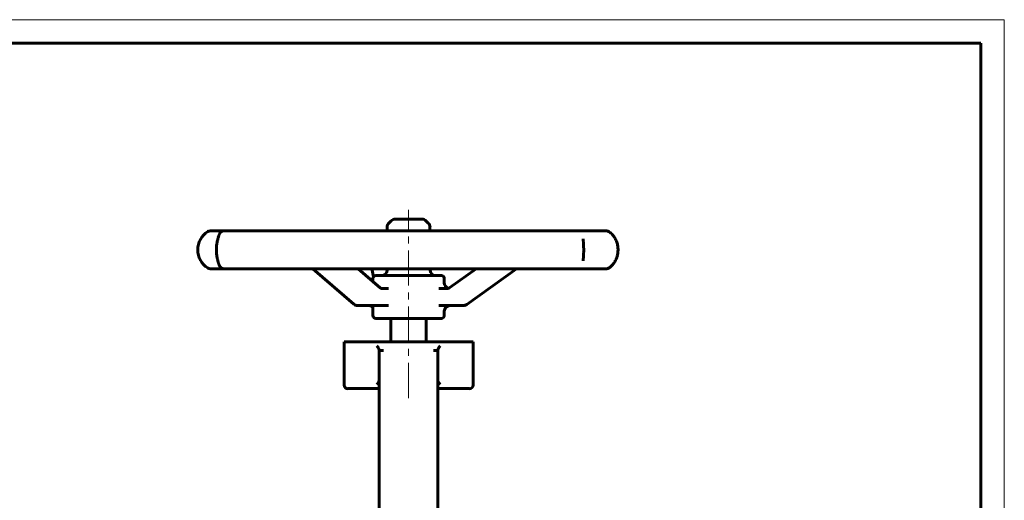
# Model space of a CAD drawing. Header units: millimetres. Extents: x 0 to 420, y 0 to 297.
# Tile 4 of 4: x 210 to 420, y 194 to 297. Entities that reach past the tile are written whole.
import ezdxf

# ---------------------------------------------------------------- set-up
doc = ezdxf.new("R2010")
doc.units = ezdxf.units.MM
for name, pattern in [('K5LT_AXLED', [12, 7.5, -1.5, 1.5, -1.5]), ('K5LT_BASIC', [0]), ('K5LT_THIN', [0])]:
    doc.linetypes.add(name, pattern=pattern)
doc.layers.add('Системный слой (1)', color=7, linetype='Continuous', true_color=0x6c6c6c)

# ---------------------------------------------------------------- blocks, each defined once
blk = doc.blocks.new('U12')
at = {"layer": 'Системный слой (1)', "color": 150, "linetype": 'K5LT_BASIC', "lineweight": 60, "true_color": 0x0080ff}
for p, q in [((288.37, 251.96), (288.37, 252.73)), ((288.37, 243.64), (288.37, 243.84))]:
    blk.add_line(p, q, dxfattribs=at)
blk = doc.blocks.new('U13')
at = {"layer": 'Системный слой (1)', "color": 150, "linetype": 'K5LT_BASIC', "lineweight": 60, "true_color": 0x0080ff}
for p, q in [((293.39, 254.46), (290.09, 254.46)), ((295.79, 254.46), (293.39, 254.46))]:
    blk.add_line(p, q, dxfattribs=at)
blk = doc.blocks.new('U14')
at = {"layer": 'Системный слой (1)', "color": 150, "linetype": 'K5LT_BASIC', "lineweight": 60, "true_color": 0x0080ff}
for p, q in [((300.56, 240.88), (300.56, 241.81)), ((300.56, 233.89), (300.56, 234.79))]:
    blk.add_line(p, q, dxfattribs=at)
blk = doc.blocks.new('U15')
at = {"layer": 'Системный слой (1)', "color": 150, "linetype": 'K5LT_BASIC', "lineweight": 60, "true_color": 0x0080ff}
for p, q in [((297.51, 251.96), (297.51, 252.73)), ((297.51, 243.64), (297.51, 243.84))]:
    blk.add_line(p, q, dxfattribs=at)
blk = doc.blocks.new('U16')
at = {"layer": 'Системный слой (1)', "color": 150, "linetype": 'K5LT_BASIC', "lineweight": 60, "true_color": 0x0080ff}
for p, q in [((285.32, 241.15), (285.32, 241.81)), ((285.32, 233.89), (285.32, 235.54))]:
    blk.add_line(p, q, dxfattribs=at)
blk = doc.blocks.new('U17')
at = {"layer": 'Системный слой (1)', "color": 150, "linetype": 'K5LT_BASIC', "lineweight": 60, "true_color": 0x0080ff}
for p, q in [((279.94, 218.28), (286.69, 218.28)), ((299.19, 218.28), (305.94, 218.28))]:
    blk.add_line(p, q, dxfattribs=at)
blk = doc.blocks.new('U18')
at = {"layer": 'Системный слой (1)', "color": 150, "linetype": 'K5LT_BASIC', "lineweight": 60, "true_color": 0x0080ff}
for p, q in [((286.43, 219.48), (286.18, 219.15)), ((286.62, 219.79), (286.43, 219.48)), ((286.69, 220.04), (286.62, 219.79))]:
    blk.add_line(p, q, dxfattribs=at)
blk = doc.blocks.new('U28')
at = {"color": 7, "linetype": 'K5LT_THIN', "lineweight": 18}
for p, q in [((0, 297), (420, 297)), ((420, 297), (420, 0))]:
    blk.add_line(p, q, dxfattribs=at)
at = {"color": 150, "linetype": 'K5LT_BASIC', "lineweight": 60, "true_color": 0x0080ff}
for p, q in [((20, 292), (415, 292)), ((415, 292), (415, 5))]:
    blk.add_line(p, q, dxfattribs=at)

msp = doc.modelspace()

# ---------------------------------------------------------------- linework, layer by layer
at = {"layer": 'Системный слой (1)', "color": 30, "linetype": 'K5LT_AXLED', "lineweight": 18, "true_color": 0xff8000}
msp.add_line((292.9405, 216.2774), (292.9405, 256.4575), dxfattribs=at)
at = {"layer": 'Системный слой (1)', "color": 150, "linetype": 'K5LT_BASIC', "lineweight": 60, "true_color": 0x0080ff}
for p, q in [((289.2312, 254.1005), (288.7263, 253.5956)), ((296.6498, 254.1005), (297.1547, 253.5956)), ((251.4551, 251.9614), (250.7635, 251.9614)), ((253.6863, 251.9614), (251.4551, 251.9614)), ((259.7421, 251.9614), (253.6863, 251.9614)), ((265.3522, 251.9614), (259.7421, 251.9614)), ((275.6345, 251.9614), (265.3522, 251.9614)), ((283.3382, 251.9614), (275.6345, 251.9614)), ((295.4914, 251.9614), (283.3382, 251.9614)), ((303.524, 251.9614), (295.4914, 251.9614)), ((314.764, 251.9614), (303.524, 251.9614)), ((321.2853, 251.9614), (314.764, 251.9614)), ((329.0371, 251.9614), (321.2853, 251.9614)), ((332.5531, 251.9614), (329.0371, 251.9614)), ((330.1883, 250.2408), (330.1883, 250.2422)), ((335.0409, 251.9614), (332.5531, 251.9614)), ((250.7635, 243.8433), (251.4551, 243.8433)), ((251.4551, 243.8433), (253.6863, 243.8433)), ((253.6863, 243.8433), (259.7421, 243.8433)), ((259.7421, 243.8433), (265.3522, 243.8433)), ((265.3522, 243.8433), (275.6345, 243.8433)), ((281.2813, 236.306), (272.5396, 243.8433)), ((275.6345, 243.8433), (283.3382, 243.8433)), ((286.902, 239.7841), (282.1942, 243.8433)), ((283.3382, 243.8433), (295.4914, 243.8433)), ((285.4569, 242.1931), (285.0716, 243.8433)), ((295.4914, 243.8433), (303.524, 243.8433)), ((301.7729, 239.8512), (307.3349, 243.8433)), ((303.524, 243.8433), (314.764, 243.8433)), ((305.3683, 236.2389), (315.9632, 243.8433)), ((314.764, 243.8433), (321.2853, 243.8433)), ((321.2853, 243.8433), (329.0371, 243.8433)), ((329.0371, 243.8433), (332.5531, 243.8433)), ((330.1884, 245.5622), (330.1884, 245.5626)), ((332.5531, 243.8433), (335.0409, 243.8433)), ((299.9498, 242.4199), (285.9313, 242.4199)), ((287.1607, 239.6672), (287.1607, 239.6672)), ((288.6952, 239.6672), (287.1607, 239.6672)), ((301.2167, 239.6672), (299.3734, 239.6672)), ((301.2168, 239.6672), (301.2167, 239.6672)), ((282.0773, 236.0102), (286.2966, 236.0102)), ((286.2966, 236.0102), (288.6952, 236.0102)), ((299.3734, 236.0102), (302.2548, 236.0102)), ((301.776, 236.0102), (301.7783, 236.0102)), ((302.2548, 236.0102), (304.6575, 236.0102)), ((285.9313, 233.2774), (299.9498, 233.2774)), ((289.1905, 228.2774), (289.1905, 233.2774)), ((296.6905, 228.2774), (296.6905, 233.2774)), ((279.1905, 219.0274), (279.1905, 228.2774)), ((279.1905, 228.2774), (306.6905, 228.2774)), ((306.6905, 219.0274), (306.6905, 228.2774)), ((286.6905, 226.4024), (286.6905, 226.5171)), ((286.6905, 226.4024), (286.6905, 213.2774)), ((287.602, 226.4024), (286.6905, 226.4024)), ((299.1905, 226.4024), (298.2791, 226.4024)), ((299.1905, 226.4024), (299.1905, 226.5171)), ((299.1905, 226.4024), (299.1905, 213.2774)), ((286.6905, 213.2774), (286.6905, 195.9575)), ((299.1905, 213.2774), (299.1905, 195.9575)), ((286.6905, 195.9575), (286.6905, 182.8325)), ((299.1905, 195.9575), (299.1905, 182.8325))]:
    msp.add_line(p, q, dxfattribs=at)
for centre, radius, start, end in [((290.0932, 253.2385), 1.219, 90, 135), ((295.7879, 253.2385), 1.219, 45, 90), ((289.5883, 252.7336), 1.219, 135, 180), ((296.2928, 252.7336), 1.219, 0, 45), ((252.5444, 247.9023), 4.5712, 122.090575, 237.909425), ((250.7635, 250.7424), 1.219, 90, 122.090575), ((253.6863, 250.7424), 1.219, 90, 166.578278), ((335.0409, 250.7424), 1.219, 55.25746, 90), ((250.7635, 245.0623), 1.219, 237.909425, 270), ((253.6863, 245.0623), 1.219, 198.12543, 270), ((287.1503, 243.6389), 1.219, 270, 0), ((298.7308, 243.6389), 1.219, 180, 270), ((335.0409, 245.0623), 1.219, 270, 304.742539), ((285.9313, 241.8104), 0.6095, 90, 180), ((299.9498, 241.8104), 0.6095, 0, 90), ((301.7783, 240.8862), 1.219, 180.121052, 255.67983), ((282.0773, 237.2292), 1.219, 229.239934, 270), ((301.7783, 234.7912), 1.219, 90, 180), ((304.6575, 237.2292), 1.219, 270, 305.672786), ((285.9313, 233.8869), 0.6095, 180, 270), ((299.9498, 233.8869), 0.6095, 270, 0), ((279.9405, 219.0274), 0.75, 180, 270), ((305.9405, 219.0274), 0.75, 270, 0)]:
    msp.add_arc(centre, radius, start, end, dxfattribs=at)
for centre, major_axis, ratio, start_param, end_param in [((253.6863, 250.7424), (-1.1857, 0.2829), 0.9644619, 6.28314759, 6.28367333), ((335.0409, 250.7424), (0.7131, 0.9887), 0.89830811, 0.00141108, 0.01658656), ((253.6863, 245.0623), (1.1857, 0.2829), 0.9644619, 3.14107408, 3.22092931), ((335.0409, 245.0623), (-0.7131, 0.9887), 0.89830811, 3.12499858, 3.14018639), ((282.0773, 237.2292), (-0.796, -0.9232), 0.52280377, 0, 0.00007385), ((304.6575, 237.2292), (-0.7108, 0.9903), 0.29771182, 3.14159265, 3.14161502)]:
    msp.add_ellipse(centre, major_axis=major_axis, ratio=ratio, start_param=start_param, end_param=end_param, dxfattribs=at)
for points, knots in [([(252.5007, 244.78), (252.4999, 244.7835), (252.4988, 244.7877), (252.4957, 244.7998), (252.4934, 244.8082), (252.4854, 244.8368), (252.4781, 244.8617), (252.4598, 244.9223), (252.449, 244.9571), (252.4253, 245.0335), (252.4121, 245.0759), (252.3771, 245.1892), (252.3541, 245.264), (252.3056, 245.4292), (252.2801, 245.5197), (252.2384, 245.6777), (252.2222, 245.7413), (252.1806, 245.9138), (252.1554, 246.0263), (252.1217, 246.1922), (252.1122, 246.241), (252.0845, 246.3901), (252.0671, 246.4929), (252.0322, 246.7241), (252.0154, 246.8535), (251.9887, 247.1077), (251.9783, 247.2323), (251.9631, 247.4848), (251.9582, 247.6115), (251.9535, 247.8728), (251.954, 248.0075), (251.9607, 248.2751), (251.9668, 248.4067), (251.9844, 248.6587), (251.9957, 248.7796), (252.0232, 249.02), (252.0396, 249.1392), (252.0749, 249.3647), (252.0937, 249.4711), (252.137, 249.6946), (252.1617, 249.8093), (252.2123, 250.0263), (252.2382, 250.1289), (252.2916, 250.3276), (252.3194, 250.4242), (252.3731, 250.6039), (252.3982, 250.6844), (252.4368, 250.8084), (252.4515, 250.8557), (252.4641, 250.8968), (252.4647, 250.8989), (252.473, 250.9264), (252.4799, 250.9494), (252.4868, 250.9732), (252.4881, 250.9776), (252.4896, 250.9829), (252.4899, 250.9839), (252.4904, 250.9859), (252.4907, 250.987), (252.4913, 250.9889), (252.4915, 250.9899), (252.4923, 250.9927), (252.4928, 250.9946), (252.4943, 250.9999), (252.4952, 251.0032), (252.4974, 251.0114), (252.4985, 251.0157), (252.4999, 251.0211), (252.5003, 251.0229), (252.5007, 251.0243), (252.5007, 251.0245), (252.5007, 251.0247)], [0, 0, 0, 0, 0.35267028, 0.35267028, 0.70534057, 0.70534057, 1.41068114, 1.41068114, 2.11746814, 2.11746814, 2.82425514, 2.82425514, 3.84584484, 3.84584484, 4.86743455, 4.86743455, 5.51154051, 5.51154051, 6.54128963, 6.54128963, 6.95990591, 6.95990591, 7.79713848, 7.79713848, 8.78682438, 8.78682438, 9.69952501, 9.69952501, 10.60736123, 10.60736123, 11.56468648, 11.56468648, 12.50903054, 12.50903054, 13.4008657, 13.4008657, 14.32432882, 14.32432882, 15.19977952, 15.19977952, 16.22386861, 16.22386861, 17.25039995, 17.25039995, 18.36941051, 18.36941051, 19.55692997, 19.55692997, 20.44550065, 20.44550065, 20.49101362, 20.49101362, 21.08146556, 21.08146556, 21.22907855, 21.22907855, 21.2659818, 21.2659818, 21.30288504, 21.30288504, 21.33978829, 21.33978829, 21.41359478, 21.41359478, 21.56120777, 21.56120777, 21.81895305, 21.81895305, 21.97958358, 21.97958358, 21.99964202, 21.99964202, 21.99964202, 21.99964202]), ([(330.1883, 250.2408), (330.1883, 250.2127), (330.1888, 250.1828), (330.1902, 250.1302), (330.1909, 250.1101), (330.192, 250.083), (330.1923, 250.076), (330.1928, 250.0621), (330.1931, 250.0549), (330.1966, 249.9787), (330.201, 249.8994), (330.2118, 249.7278), (330.2181, 249.6362), (330.2315, 249.4381), (330.2387, 249.3317), (330.2526, 249.1091), (330.2594, 248.9931), (330.2708, 248.7641), (330.2756, 248.6511), (330.2803, 248.507), (330.2812, 248.4775), (330.2837, 248.3889), (330.285, 248.3294), (330.2879, 248.1722), (330.289, 248.074), (330.2899, 247.853), (330.2893, 247.7314), (330.2864, 247.5192), (330.2845, 247.4281), (330.2787, 247.225), (330.2745, 247.1142), (330.2644, 246.8947), (330.2585, 246.7862), (330.2455, 246.5699), (330.2385, 246.4627), (330.2261, 246.2798), (330.2207, 246.2022), (330.2148, 246.1136), (330.2138, 246.0984), (330.2109, 246.0553), (330.2091, 246.0279), (330.207, 245.9945), (330.2066, 245.9879), (330.2057, 245.9747), (330.2053, 245.9682), (330.2041, 245.9486), (330.2033, 245.9357), (330.202, 245.9133), (330.2014, 245.9037), (330.1998, 245.8753), (330.1987, 245.8569), (330.196, 245.8059), (330.1944, 245.7745), (330.1923, 245.7248), (330.1915, 245.7056), (330.1892, 245.6397), (330.1884, 245.5985), (330.1884, 245.5622)], [0, 0, 0, 0, 1.0754674, 1.0754674, 1.65684726, 1.65684726, 1.84878402, 1.84878402, 2.04072077, 2.04072077, 3.89056513, 3.89056513, 5.68669678, 5.68669678, 7.5153905, 7.5153905, 9.33034592, 9.33034592, 10.99232806, 10.99232806, 11.41629787, 11.41629787, 12.26423751, 12.26423751, 13.64348345, 13.64348345, 15.34812571, 15.34812571, 16.64119993, 16.64119993, 18.25757347, 18.25757347, 19.9260242, 19.9260242, 21.71587161, 21.71587161, 23.15241326, 23.15241326, 23.45496298, 23.45496298, 24.02167951, 24.02167951, 24.16335865, 24.16335865, 24.30503778, 24.30503778, 24.5907626, 24.5907626, 24.80906317, 24.80906317, 25.24566429, 25.24566429, 26.04697539, 26.04697539, 26.58807341, 26.58807341, 28, 28, 28, 28]), ([(335.7527, 251.7319), (335.8655, 251.6506), (335.9837, 251.5565), (336.2078, 251.354), (336.3146, 251.2473), (336.5177, 251.0201), (336.614, 250.9017), (336.7945, 250.6523), (336.879, 250.5228), (337.0312, 250.2598), (337.0999, 250.1275), (337.2259, 249.8527), (337.2831, 249.7114), (337.3849, 249.4219), (337.4297, 249.2738), (337.5029, 248.9806), (337.5322, 248.837), (337.5764, 248.5508), (337.592, 248.4085), (337.6119, 248.1146), (337.6155, 247.9641), (337.6102, 247.6607), (337.601, 247.5077), (337.5696, 247.2096), (337.5479, 247.0654), (337.4924, 246.7837), (337.4588, 246.6459), (337.3782, 246.3661), (337.3307, 246.2255), (337.2234, 245.948), (337.1632, 245.8115), (337.0342, 245.5513), (336.9654, 245.4276), (336.8191, 245.19), (336.7411, 245.0761), (336.5721, 244.8512), (336.4808, 244.7419), (336.2908, 244.5338), (336.1923, 244.4365), (335.9872, 244.2519), (335.8805, 244.1662), (335.7696, 244.085), (335.7611, 244.0788), (335.7527, 244.0727)], [0, 0, 0, 0, 1.51937175, 1.51937175, 2.87466968, 2.87466968, 4.12880882, 4.12880882, 5.30037223, 5.30037223, 6.36167409, 6.36167409, 7.39732887, 7.39732887, 8.41301271, 8.41301271, 9.34904203, 9.34904203, 10.24563441, 10.24563441, 11.18566961, 11.18566961, 12.14308435, 12.14308435, 13.06268989, 13.06268989, 13.97681614, 13.97681614, 14.96074955, 14.96074955, 15.98938219, 15.98938219, 17.01504275, 17.01504275, 18.0744585, 18.0744585, 19.25866386, 19.25866386, 20.51406862, 20.51406862, 21.8859556, 21.8859556, 21.9996817, 21.9996817, 21.9996817, 21.9996817]), ([(286.902, 239.7841), (286.921, 239.7678), (286.9395, 239.7535), (286.9743, 239.7295), (286.9906, 239.7195), (287.0166, 239.7054), (287.0267, 239.7005), (287.0428, 239.6933), (287.049, 239.6907), (287.0614, 239.6859), (287.0676, 239.6837), (287.0853, 239.678), (287.0962, 239.6751), (287.117, 239.6708), (287.1269, 239.6693), (287.1448, 239.6676), (287.1527, 239.6676), (287.1607, 239.6672), (287.1607, 239.6672), (287.1607, 239.6672)], [0, 0, 0, 0, 2.72625217, 2.72625217, 5.40265848, 5.40265848, 7.24753229, 7.24753229, 8.46714942, 8.46714942, 9.76797955, 9.76797955, 12.28842681, 12.28842681, 14.8439456, 14.8439456, 16.999329, 16.999329, 17, 17, 17, 17]), ([(301.7729, 239.8512), (301.7722, 239.8507), (301.7715, 239.8502), (301.7696, 239.8488), (301.7684, 239.8479), (301.765, 239.8456), (301.7628, 239.844), (301.7565, 239.8397), (301.7524, 239.8368), (301.7402, 239.8286), (301.7322, 239.8233), (301.7088, 239.8085), (301.6935, 239.7993), (301.649, 239.7742), (301.6196, 239.7596), (301.5563, 239.7318), (301.5223, 239.7191), (301.4843, 239.7074), (301.4806, 239.7061), (301.4464, 239.6976), (301.4161, 239.6888), (301.3514, 239.6766), (301.3171, 239.6722), (301.2608, 239.668), (301.2388, 239.668), (301.2168, 239.6672), (301.2168, 239.6672), (301.2167, 239.6672)], [0, 0, 0, 0, 0.06257095, 0.06257095, 0.16685586, 0.16685586, 0.35456871, 0.35456871, 0.70913742, 0.70913742, 1.39741786, 1.39741786, 2.69052716, 2.69052716, 5.10985836, 5.10985836, 7.84459179, 7.84459179, 8.14696903, 8.14696903, 10.56185099, 10.56185099, 13.26726478, 13.26726478, 14.99927445, 14.99927445, 15, 15, 15, 15]), ([(285.3547, 235.4673), (285.3495, 235.481), (285.3426, 235.4972), (285.3289, 235.5241), (285.3259, 235.5303), (285.3122, 235.5537), (285.3029, 235.57), (285.2747, 235.6123), (285.2555, 235.638), (285.213, 235.6877), (285.1901, 235.7119), (285.1364, 235.7624), (285.1051, 235.7885), (285.0368, 235.8383), (285.0001, 235.8617), (284.9222, 235.9045), (284.881, 235.9238), (284.7965, 235.9568), (284.7527, 235.9708), (284.6647, 235.9924), (284.6204, 236.0002), (284.5424, 236.0085), (284.5089, 236.0102), (284.4759, 236.0102)], [0, 0, 0, 0, 0.91349307, 0.91349307, 1.17420602, 1.17420602, 1.78029324, 1.78029324, 2.56994062, 2.56994062, 3.28156539, 3.28156539, 4.08677969, 4.08677969, 4.90259389, 4.90259389, 5.72669683, 5.72669683, 6.55161568, 6.55161568, 7.36882563, 7.36882563, 8, 8, 8, 8]), ([(286.6905, 226.5171), (286.6905, 226.5353), (286.6854, 226.5808), (286.6577, 226.6763), (286.6032, 226.7968), (286.5318, 226.923), (286.4423, 227.0639), (286.3293, 227.2216), (286.2293, 227.3462), (286.1821, 227.4024)], [0, 0, 0, 0, 0.91848903, 2.10341843, 3.85258377, 5.17807093, 6.25217676, 8.30767608, 10, 10, 10, 10]), ([(299.1905, 226.5171), (299.1905, 226.5353), (299.1956, 226.5808), (299.2234, 226.6763), (299.2778, 226.7968), (299.3492, 226.923), (299.4388, 227.0639), (299.5518, 227.2216), (299.6518, 227.3462), (299.699, 227.4024)], [0, 0, 0, 0, 0.91848903, 2.10341843, 3.85258377, 5.17807093, 6.25217676, 8.30767608, 10, 10, 10, 10]), ([(299.1905, 220.0378), (299.1905, 220.0195), (299.1956, 219.9741), (299.2234, 219.8785), (299.2778, 219.758), (299.3492, 219.6318), (299.4388, 219.4909), (299.5518, 219.3332), (299.6518, 219.2086), (299.699, 219.1524)], [0, 0, 0, 0, 0.91848903, 2.10341843, 3.85258377, 5.17807093, 6.25217676, 8.30767608, 10, 10, 10, 10])]:
    msp.add_open_spline(points, degree=3, knots=knots, dxfattribs=at)

# ---------------------------------------------------------------- block references
msp.add_blockref('U28', (0, 0))
at = {"layer": 'Системный слой (1)'}
for name in ['U13', 'U12', 'U15', 'U16', 'U14', 'U18', 'U17']:
    msp.add_blockref(name, (0, 0), dxfattribs=at)

doc.saveas('drawing.dxf')
